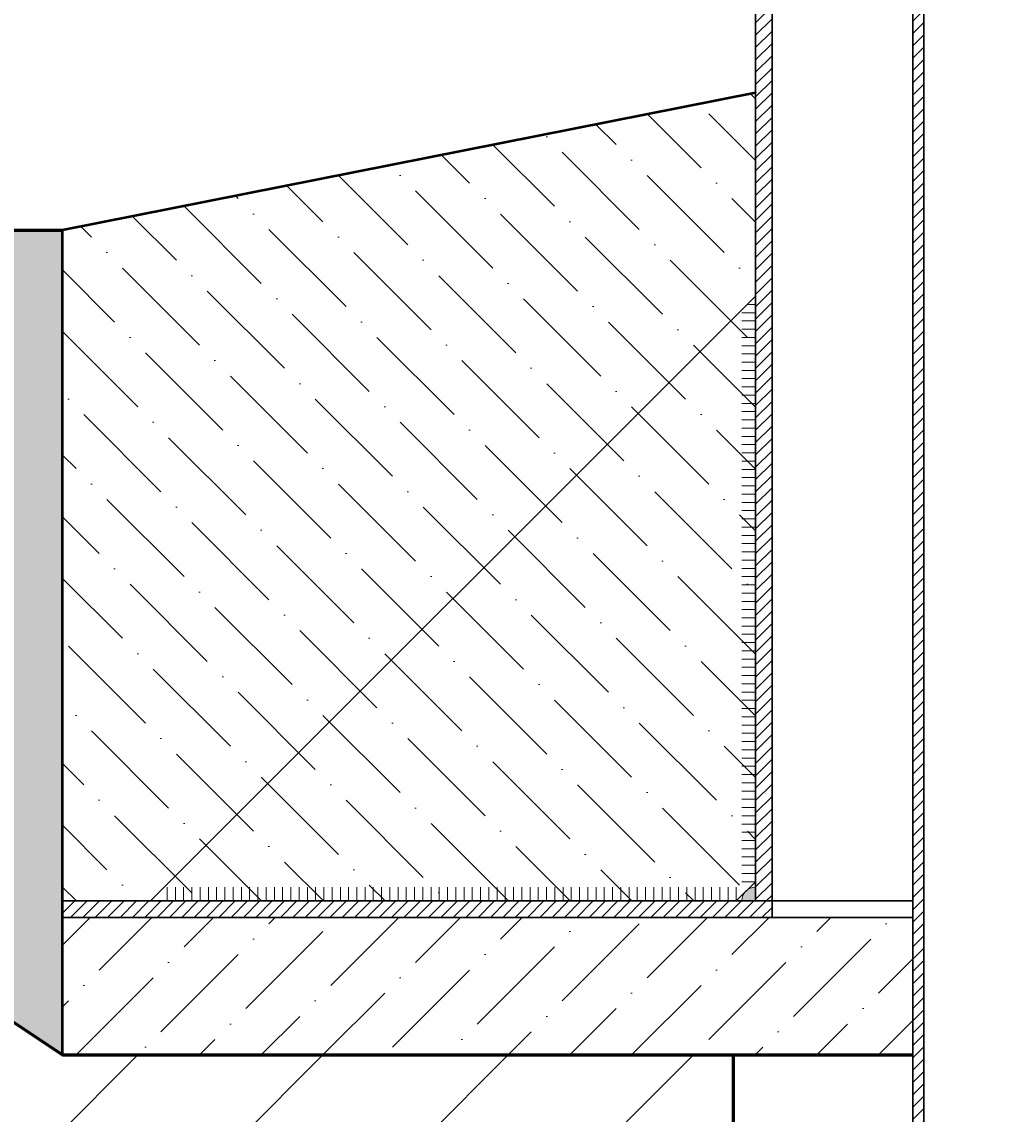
# Model space of a CAD drawing. Header units: millimetres. Extents: x -86317 to 111398, y -49249 to 226810.
# Tile 53 of 68: x 36468 to 36829, y 177456 to 177854. Entities that reach past the tile are written whole.
import ezdxf

# ---------------------------------------------------------------- set-up
doc = ezdxf.new("R2010")
doc.units = ezdxf.units.MM
for name, color, linetype, lineweight in [('ГТО-2_Металлические_конструкции', 1, 'Continuous', 30), ('ГТО_Бетон основной', 4, 'Continuous', 50), ('ГТО_Линия основная', 7, 'Continuous', 60), ('ГТО_Металлические_конструкции', 1, 'Continuous', 30), ('ГТО_Штриховка', 7, 'Continuous', 15)]:
    doc.layers.add(name, color=color, linetype=linetype, lineweight=lineweight)
doc.styles.get("Standard").update_dxf_attribs({"font": 'arial.ttf'})
doc.dimstyles.new('ISO-25', dxfattribs={"dimtxt": 2.5, "dimasz": 2.5, "dimexe": 1.25, "dimexo": 0.625, "dimtad": 1, "dimtxsty": 'Standard', "dimcen": 2.5, "dimadec": 0, "dimazin": 0, "dimtfac": 1, "dimtmove": 0, "dimatfit": 3, "dimfxl": 1, "dimarcsym": 0})
pattern_1 = [(45, (-27588.9524, -200541.6083), (-2.24506403, 2.24506403), [])]

# ---------------------------------------------------------------- blocks, each defined once
blk = doc.blocks.new('ЗАщитная труба люк в сборе разрез 1-1')
at = {"layer": 'ГТО_Штриховка'}
h = blk.add_hatch(dxfattribs=at)
h.set_pattern_fill('ANSI31', color=256)
h.set_pattern_definition(pattern_1)
h.paths.add_polyline_path([(-95.5, 1306), (-101.5, 1306), (-101.5, 6), (-95.5, 6)])
h = blk.add_hatch(color=256, dxfattribs=at)
h.dxf.hatch_style = 1
h.paths.add_polyline_path([(-105.5, 9), (-104.5, 10, -0.162278), (-101.5, 11), (-101.5, 6), (-106.5, 6, -0.162278)])
h = blk.add_hatch(dxfattribs=at)
h.set_pattern_fill('ANSI31', color=256)
h.set_pattern_definition(pattern_1)
h.paths.add_polyline_path([(-95.5, 6), (-353.55, 6), (-353.55, 0), (-95.5, 0)])
at = {"layer": 'ГТО-2_Металлические_конструкции', "color": 0}
blk.add_line((-95.5, 6), (-95.5, 0), dxfattribs=at)
for points in [[(0, 6), (101.5, 6), (101.5, 1166), (0, 1166), (0, 1306), (-101.5, 1306), (-101.5, 6), (-44.25, 6)], [(0, 6), (0, 1306), (-95.5, 1306), (-95.5, 6), (-44.25, 6)], [(-44.25, 0), (-353.55, 0), (-353.55, 6), (-44.25, 6)]]:
    blk.add_lwpolyline(points, dxfattribs=at)
at = {"layer": 'ГТО_Металлические_конструкции', "color": 0}
blk.add_lwpolyline([(-321.5, 6), (-108.5, 6), (-101.5, 13), (-101.5, 13), (-101.5, 226), (-321.5, 6)], dxfattribs=at)
at = {"layer": 'ГТО_Штриховка'}
for p, q in [((-101.5, 223), (-104.5, 223)), ((-101.5, 220), (-106.5, 220)), ((-101.5, 217), (-106.5, 217)), ((-101.5, 214), (-106.5, 214)), ((-101.5, 211), (-106.5, 211)), ((-101.5, 208), (-106.5, 208)), ((-101.5, 205), (-106.5, 205)), ((-101.5, 202), (-106.5, 202)), ((-101.5, 199), (-106.5, 199)), ((-101.5, 196), (-106.5, 196)), ((-101.5, 193), (-106.5, 193)), ((-101.5, 190), (-106.5, 190)), ((-101.5, 187), (-106.5, 187)), ((-101.5, 184), (-106.5, 184)), ((-101.5, 181), (-106.5, 181)), ((-101.5, 178), (-106.5, 178)), ((-101.5, 175), (-106.5, 175)), ((-101.5, 172), (-106.5, 172)), ((-101.5, 169), (-106.5, 169)), ((-101.5, 166), (-106.5, 166)), ((-101.5, 163), (-106.5, 163)), ((-101.5, 160), (-106.5, 160)), ((-101.5, 157), (-106.5, 157)), ((-101.5, 154), (-106.5, 154)), ((-101.5, 151), (-106.5, 151)), ((-101.5, 148), (-106.5, 148)), ((-101.5, 145), (-106.5, 145)), ((-101.5, 142), (-106.5, 142)), ((-101.5, 139), (-106.5, 139)), ((-101.5, 136), (-106.5, 136)), ((-101.5, 133), (-106.5, 133)), ((-101.5, 130), (-106.5, 130)), ((-101.5, 127), (-106.5, 127)), ((-101.5, 124), (-106.5, 124)), ((-101.5, 121), (-106.5, 121)), ((-101.5, 118), (-106.5, 118)), ((-101.5, 115), (-106.5, 115)), ((-101.5, 112), (-106.5, 112)), ((-101.5, 109), (-106.5, 109)), ((-101.5, 106), (-106.5, 106)), ((-101.5, 103), (-106.5, 103)), ((-101.5, 100), (-106.5, 100)), ((-101.5, 97), (-106.5, 97)), ((-101.5, 94), (-106.5, 94)), ((-101.5, 91), (-106.5, 91)), ((-101.5, 88), (-106.5, 88)), ((-101.5, 85), (-106.5, 85)), ((-101.5, 82), (-106.5, 82)), ((-101.5, 79), (-106.5, 79)), ((-101.5, 76), (-106.5, 76)), ((-101.5, 73), (-106.5, 73)), ((-101.5, 70), (-106.5, 70)), ((-101.5, 67), (-106.5, 67)), ((-101.5, 64), (-106.5, 64)), ((-101.5, 61), (-106.5, 61)), ((-101.5, 58), (-106.5, 58)), ((-101.5, 55), (-106.5, 55)), ((-101.5, 52), (-106.5, 52)), ((-101.5, 49), (-106.5, 49)), ((-101.5, 46), (-106.5, 46)), ((-101.5, 43), (-106.5, 43)), ((-101.5, 40), (-106.5, 40)), ((-101.5, 37), (-106.5, 37)), ((-101.5, 34), (-106.5, 34)), ((-101.5, 31), (-106.5, 31)), ((-101.5, 28), (-106.5, 28)), ((-101.5, 25), (-106.5, 25)), ((-101.5, 22), (-106.5, 22)), ((-101.5, 19), (-106.5, 19)), ((-101.5, 16), (-106.5, 16)), ((-101.5, 13), (-106.5, 13))]:
    blk.add_line(p, q, dxfattribs=at)
for points in [[(-101.5, 13), (-101.5, 6), (-108.5, 6)], [(-315.5, 6), (-315.5, 11)], [(-312.5, 6), (-312.5, 11)], [(-309.5, 6), (-309.5, 11)], [(-306.5, 6), (-306.5, 11)], [(-303.5, 6), (-303.5, 11)], [(-300.5, 6), (-300.5, 11)], [(-297.5, 6), (-297.5, 11)], [(-294.5, 6), (-294.5, 11)], [(-291.5, 6), (-291.5, 11)], [(-288.5, 6), (-288.5, 11)], [(-285.5, 6), (-285.5, 11)], [(-282.5, 6), (-282.5, 11)], [(-279.5, 6), (-279.5, 11)], [(-276.5, 6), (-276.5, 11)], [(-273.5, 6), (-273.5, 11)], [(-270.5, 6), (-270.5, 11)], [(-267.5, 6), (-267.5, 11)], [(-264.5, 6), (-264.5, 11)], [(-261.5, 6), (-261.5, 11)], [(-258.5, 6), (-258.5, 11)], [(-255.5, 6), (-255.5, 11)], [(-252.5, 6), (-252.5, 11)], [(-249.5, 6), (-249.5, 11)], [(-246.5, 6), (-246.5, 11)], [(-243.5, 6), (-243.5, 11)], [(-240.5, 6), (-240.5, 11)], [(-237.5, 6), (-237.5, 11)], [(-234.5, 6), (-234.5, 11)], [(-231.5, 6), (-231.5, 11)], [(-228.5, 6), (-228.5, 11)], [(-225.5, 6), (-225.5, 11)], [(-222.5, 6), (-222.5, 11)], [(-219.5, 6), (-219.5, 11)], [(-216.5, 6), (-216.5, 11)], [(-213.5, 6), (-213.5, 11)], [(-210.5, 6), (-210.5, 11)], [(-207.5, 6), (-207.5, 11)], [(-204.5, 6), (-204.5, 11)], [(-201.5, 6), (-201.5, 11)], [(-198.5, 6), (-198.5, 11)], [(-195.5, 6), (-195.5, 11)], [(-192.5, 6), (-192.5, 11)], [(-189.5, 6), (-189.5, 11)], [(-186.5, 6), (-186.5, 11)], [(-183.5, 6), (-183.5, 11)], [(-180.5, 6), (-180.5, 11)], [(-177.5, 6), (-177.5, 11)], [(-174.5, 6), (-174.5, 11)], [(-171.5, 6), (-171.5, 11)], [(-168.5, 6), (-168.5, 11)], [(-165.5, 6), (-165.5, 11)], [(-162.5, 6), (-162.5, 11)], [(-159.5, 6), (-159.5, 11)], [(-156.5, 6), (-156.5, 11)], [(-153.5, 6), (-153.5, 11)], [(-150.5, 6), (-150.5, 11)], [(-147.5, 6), (-147.5, 11)], [(-144.5, 6), (-144.5, 11)], [(-141.5, 6), (-141.5, 11)], [(-138.5, 6), (-138.5, 11)], [(-135.5, 6), (-135.5, 11)], [(-132.5, 6), (-132.5, 11)], [(-129.5, 6), (-129.5, 11)], [(-126.5, 6), (-126.5, 11)], [(-123.5, 6), (-123.5, 11)], [(-120.5, 6), (-120.5, 11)], [(-117.5, 6), (-117.5, 11)], [(-114.5, 6), (-114.5, 11)], [(-111.5, 6), (-111.5, 11)], [(-108.5, 6), (-108.5, 11)]]:
    blk.add_lwpolyline(points, dxfattribs=at)
blk.add_arc((-101.5, 6), 5, 90, 180, dxfattribs=at)
blk = doc.blocks.new('*D14')
at = {"color": 0, "lineweight": -2, "transparency": 16777216}
for p, q in [((36815.79, 178729.94), (36033.03, 178729.94)), ((36034.28, 178727.44), (36034.28, 176782.44)), ((36815.79, 176779.94), (36033.03, 176779.94))]:
    blk.add_line(p, q, dxfattribs=at)
at = {"color": 0, "transparency": 16777216}
for points in [[(36033.86, 178727.44), (36034.69, 178727.44), (36034.28, 178729.94)], [(36033.86, 176782.44), (36034.69, 176782.44), (36034.28, 176779.94)]]:
    blk.add_solid(points, dxfattribs=at)
at = {"layer": 'Defpoints', "color": 0, "transparency": 16777216}
for p in [(36816.41, 178729.94), (36034.28, 176779.94), (36816.41, 176779.94)]:
    blk.add_point(p, dxfattribs=at)
at = {"color": 0, "transparency": 16777216, "insert": (36032.37, 177754.94), "char_height": 2.5, "attachment_point": 5, "rotation": 90}
blk.add_mtext('1950', dxfattribs=at)

msp = doc.modelspace()

# ---------------------------------------------------------------- hatches: boundary and pattern name
at = {"layer": 'ГТО_Штриховка'}
h = msp.add_hatch(dxfattribs=at)
h.set_pattern_fill('ANSI31', color=0)
h.set_pattern_definition([(45, (10363.2633, -5073.931), (-2.24506403, 2.24506403), [])])
h.paths.add_polyline_path([(36796.29, 178729.942), (36792.29, 178729.942), (36792.29, 176779.942), (36796.29, 176779.942)])
h = msp.add_hatch(dxfattribs=at)
h.set_pattern_fill('ОБРАТНАЯ_ЗАСЫПКА', color=256, scale=5, pattern_type=2)
h.set_pattern_definition([(3.75, (0, 0), (12.9299826, 20.7910766), [0, -19.304, 0, -21.59, 0, -20.6375]), (0.75, (0, 0), (26.5330575, 32.95103), [0, -10.414, 0, -17.399, 0, -6.6675]), (356.75, (-15.62, 0), (34.4717723, 19.3874806), [0, -6.35, 0, -22.86, 0, -29.845]), (355.75, (-15.62, 0), (23.080981, 32.3891676), [0, -3.175, 0, -14.986, 0, -17.145]), (45, (0, 0), (-24.748737, 45.961941), [15, -50]), (45, (10, 0), (-24.748737, 45.961941), [15, -50]), (45, (20, 0), (-24.748737, 45.961941), [15, -50])])
h.paths.add_polyline_path([(36482.986, 177777.942), (36032.986, 177777.942), (36482.986, 177477.942)])
h.paths.add_polyline_path([(37640.093, 177777.942), (37190.093, 177777.942), (37190.093, 177533.942), (37190.093, 177533.942), (37190.093, 177527.942), (37190.093, 177477.942), (37190.093, 177477.942)])
h = msp.add_hatch(dxfattribs=at)
h.set_pattern_fill('ANSI36', color=256, scale=5)
h.paths.add_polyline_path([(36792.29, 177527.942), (36482.986, 177527.942), (36482.986, 177477.942), (36792.29, 177477.942)])
h.paths.add_polyline_path([(37190.093, 177527.942), (36880.79, 177527.942), (36880.79, 177477.942), (36946.04, 177477.942), (37190.093, 177477.942)])

# ---------------------------------------------------------------- linework, layer by layer
at = {"layer": 'ГТО_Линия основная', "color": 0, "elevation": 0}
for points in [[(35732.986, 177777.942), (36032.986, 177777.942), (36482.986, 177477.942), (36792.29, 177477.942)], [(36792.29, 147777.942), (36727.04, 147777.942), (36727.04, 177477.942), (36792.29, 177477.942)]]:
    msp.add_lwpolyline(points, dxfattribs=at)
at = {"layer": 'ГТО_Металлические_конструкции', "color": 0, "elevation": 0}
for points in [[(36792.29, 176779.942), (36880.79, 176779.942), (36880.79, 178729.942), (36792.29, 178729.942)], [(36796.29, 176779.942), (36836.54, 176779.942), (36836.54, 178729.942), (36796.29, 178729.942)]]:
    msp.add_lwpolyline(points, close=True, dxfattribs=at)

# ---------------------------------------------------------------- next in the draw order: block references
at = {"color": 0}
msp.add_blockref('ЗАщитная труба люк в сборе разрез 1-1', (36836.54, 177527.942), dxfattribs=at)

# ---------------------------------------------------------------- next in the draw order: hatches: boundary and pattern name
at = {"layer": 'ГТО_Штриховка'}
h = msp.add_hatch(dxfattribs=at)
h.set_pattern_fill('ANSI36', color=256, scale=5, angle=90)
h.paths.add_polyline_path([(36735.04, 177827.942), (36482.986, 177777.942), (36482.986, 177533.942), (36730.04, 177533.942, -0.4142135), (36735.04, 177538.942)])
h.paths.add_polyline_path([(37190.093, 177777.942), (36938.04, 177827.942), (36938.04, 177538.942, -0.4142136), (36943.04, 177533.942), (36945.04, 177533.942), (37190.093, 177533.942)])
h.paths.add_polyline_path([(36836.54, 177827.942), (36938.04, 177827.942), (36938.04, 177533.942), (36836.54, 177533.942)])
h = msp.add_hatch(dxfattribs=at)
h.set_pattern_fill('ANSI31', color=256, scale=15)
h.paths.add_polyline_path([(36032.986, 177777.942), (35732.986, 177777.942), (35732.986, 177727.942), (36017.847, 177727.942), (36467.847, 177427.942), (36677.04, 177427.942), (36677.04, 176303.733), (36727.04, 176303.733), (36727.04, 177477.942), (36482.986, 177477.942)])

# ---------------------------------------------------------------- next in the draw order: linework, layer by layer
at = {"color": 0, "elevation": 0}
msp.add_lwpolyline([(35732.986, 177777.942), (36032.986, 177777.942), (36482.986, 177477.942), (36727.04, 177477.942), (36727.04, 176303.733)], dxfattribs=at)
at = {"layer": 'ГТО_Бетон основной', "color": 0}
msp.add_line((36482.986, 177477.942), (36482.986, 177777.942), dxfattribs=at)
at = {"layer": 'ГТО_Бетон основной', "color": 0, "elevation": 0}
msp.add_lwpolyline([(36735.04, 177827.942), (36735.04, 177827.942), (36482.986, 177777.942)], dxfattribs=at)
at = {"layer": 'ГТО_Линия основная', "color": 0, "elevation": 0}
msp.add_lwpolyline([(36032.986, 177777.942), (36482.986, 177777.942)], dxfattribs=at)

# ---------------------------------------------------------------- next in the draw order: dimensions: what is measured, and where the dimension line sits
at = {"color": 0}
dim = msp.add_linear_dim(base=(36034.276, 176779.942), p1=(36816.415, 178729.942), p2=(36816.415, 176779.942), angle=90, dimstyle='ISO-25', dxfattribs=at)
dim.commit()
dim.dimension.update_dxf_attribs({"geometry": '*D14', "text_midpoint": (36032.375, 177754.942)})

doc.saveas('drawing.dxf')
